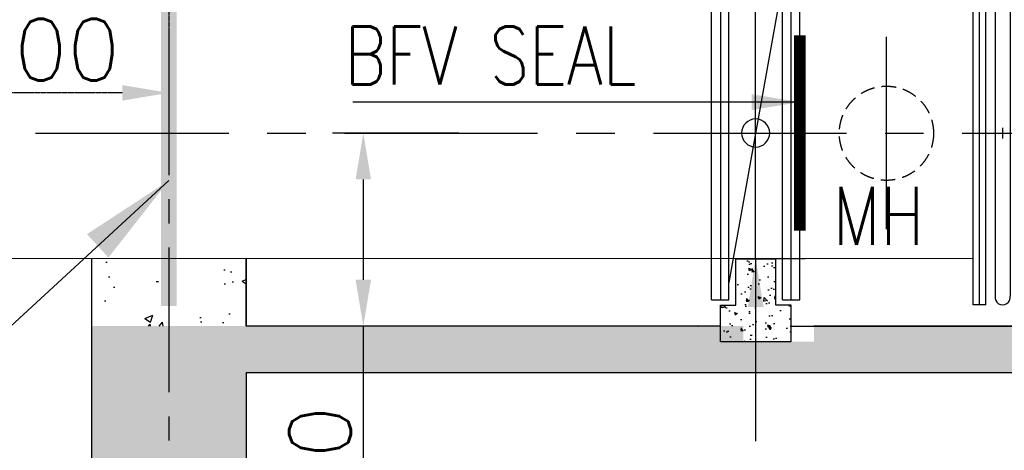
# Model space of a CAD drawing. Header units: inches. Extents: x -341304 to 31571016, y -692717 to 2132253.
# Tile 37 of 256: x 441356 to 454108, y -576685 to -571109. Entities that reach past the tile are written whole.
import ezdxf

# ---------------------------------------------------------------- set-up
doc = ezdxf.new("R2010")
doc.units = ezdxf.units.IN
doc.header["$MEASUREMENT"] = 0
for name, pattern in [('CENTER', [2, 1.25, -0.25, 0.25, -0.25]), ('CENTER2', [1.125, 0.75, -0.125, 0.125, -0.125]), ('HIDDEN', [0.375, 0.25, -0.125])]:
    doc.linetypes.add(name, pattern=pattern)
for name, color, linetype in [('0-CL', 8, 'CENTER'), ('0-CW SUPPLY', 4, 'Continuous'), ('CT Basin', 4, 'Continuous'), ('CW PH Elevation', 8, 'Continuous'), ('CW Sump Elevation', 7, 'Continuous'), ('DIM', 1, 'Continuous'), ('text', 3, 'Continuous')]:
    doc.layers.add(name, color=color, linetype=linetype)
doc.styles.add('ROMANS', font='romans')
doc.styles.add('ROMANT', font='romant', dxfattribs={"height": 5})
doc.dimstyles.new('User-300', dxfattribs={"dimscale": 400, "dimtxt": 1.5, "dimasz": 1.25, "dimexe": 1, "dimexo": 1, "dimgap": 0.4, "dimtad": 1, "dimdec": 0, "dimlfac": 0.5, "dimzin": 0, "dimdsep": 46, "dimtxsty": 'ROMANS', "dimcen": 1, "dimclrd": 8, "dimclre": 8, "dimclrt": 3, "dimadec": 0, "dimazin": 0, "dimtfac": 1, "dimtdec": 0, "dimtix": 1, "dimtofl": 0, "dimtmove": 0, "dimatfit": 3, "dimfxl": 1, "dimtolj": 1, "dimtzin": 0, "dimarcsym": 0})
doc.dimstyles.new('User600', dxfattribs={"dimscale": 500, "dimtxt": 1.5, "dimasz": 1.25, "dimexe": 1, "dimexo": 1, "dimgap": 0.4, "dimtad": 1, "dimdec": 0, "dimzin": 0, "dimdsep": 46, "dimtxsty": 'ROMANS', "dimcen": 1, "dimclrd": 8, "dimclre": 8, "dimclrt": 3, "dimadec": 0, "dimazin": 0, "dimtfac": 1, "dimtdec": 0, "dimtix": 1, "dimtofl": 0, "dimtmove": 0, "dimatfit": 3, "dimfxl": 1, "dimtolj": 1, "dimtzin": 0, "dimarcsym": 0})

# ---------------------------------------------------------------- blocks, each defined once
blk = doc.blocks.new('*D650')
at = {"layer": '0-CL', "color": 8, "lineweight": -2, "transparency": 16777216}
for p, q in [((-1571854, 163484), (-1571854, 167575)), ((-1564454, 167575), (-1571254, 167575)), ((-1563854, 166712), (-1563854, 167575))]:
    blk.add_line(p, q, dxfattribs=at)
at = {"layer": '0-CL', "color": 8, "transparency": 16777216}
for points in [[(-1571254, 167675), (-1571254, 167475), (-1571854, 167575)], [(-1564454, 167675), (-1564454, 167475), (-1563854, 167575)]]:
    blk.add_solid(points, dxfattribs=at)
at = {"layer": 'Defpoints', "color": 0, "transparency": 16777216}
for p in [(-1571854, 167575), (-1563854, 166712), (-1571854, 163484)]:
    blk.add_point(p, dxfattribs=at)
at = {"layer": '0-CL', "color": 3, "transparency": 16777216, "insert": (-1567854, 168135), "char_height": 800, "attachment_point": 5, "style": 'ROMANS'}
blk.add_mtext('\\A1;4000', dxfattribs=at)
blk = doc.blocks.new('*D651')
at = {"layer": '0-CL', "color": 8, "lineweight": -2, "transparency": 16777216}
for p, q in [((-1563854, 165732), (-1563854, 164004)), ((-1567854, 164999), (-1567854, 164004)), ((-1564454, 164004), (-1567254, 164004))]:
    blk.add_line(p, q, dxfattribs=at)
at = {"layer": '0-CL', "color": 8, "transparency": 16777216}
for points in [[(-1567254, 164104), (-1567254, 163904), (-1567854, 164004)], [(-1564454, 164104), (-1564454, 163904), (-1563854, 164004)]]:
    blk.add_solid(points, dxfattribs=at)
at = {"layer": 'Defpoints', "color": 0, "transparency": 16777216}
for p in [(-1563854, 165732), (-1567854, 164999), (-1567854, 164004)]:
    blk.add_point(p, dxfattribs=at)
at = {"layer": '0-CL', "color": 3, "transparency": 16777216, "insert": (-1565854, 164564), "char_height": 800, "attachment_point": 5, "style": 'ROMANS'}
blk.add_mtext('\\A1;2000', dxfattribs=at)
blk = doc.blocks.new('*D657')
at = {"color": 8, "lineweight": -2, "transparency": 16777216}
for p, q in [((-1560097, 163484), (-1561735, 163484)), ((-1561335, 162884), (-1561335, 161584)), ((-1561335, 160984), (-1561335, 157071))]:
    blk.add_line(p, q, dxfattribs=at)
at = {"color": 8, "transparency": 16777216}
for points in [[(-1561435, 162884), (-1561235, 162884), (-1561335, 163484)], [(-1561435, 161584), (-1561235, 161584), (-1561335, 160984)]]:
    blk.add_solid(points, dxfattribs=at)
at = {"layer": 'Defpoints', "color": 0, "transparency": 16777216}
for p in [(-1559697, 163484), (-1561335, 160984), (-1561335, 160984)]:
    blk.add_point(p, dxfattribs=at)
at = {"color": 3, "transparency": 16777216, "insert": (-1561895, 158584), "char_height": 800, "attachment_point": 5, "rotation": 90, "style": 'ROMANS'}
blk.add_mtext('\\A1;1250', dxfattribs=at)
blk = doc.blocks.new('jhg')
at = {"layer": 'CW PH Elevation', "color": 20}
for p, q in [((-173, 1080), (-286, 1080)), ((-286, -1080), (-286, 1080)), ((-228.5, 1080), (-228.5, -1080)), ((-173, -1080), (-173, 1080)), ((173, -1080), (173, 1080)), ((286, 1080), (173, 1080)), ((228.5, 1080), (228.5, -1080)), ((286, -1080), (286, 1080)), ((-173, 968), (173, -968)), ((-173, -1080), (-286, -1080)), ((286, -1080), (173, -1080))]:
    blk.add_line(p, q, dxfattribs=at)
blk.add_circle((0, 0), 91, dxfattribs=at)
blk = doc.blocks.new('A$C61A807D5')
at = {"color": 20}
for p, q in [((-255, 0), (255, 0)), ((0, -34.6), (0, 34.6))]:
    blk.add_line(p, q, dxfattribs=at)
at = {"layer": 'CW PH Elevation', "color": 20}
for p, q in [((-242, 997.9), (-242, 1320)), ((-242, 1320), (-192, 1320)), ((-192, 997.9), (-192, 1320)), ((192, 997.9), (192, 1320)), ((242, 1320), (192, 1320)), ((242, 997.9), (242, 1320)), ((350, 1246), (-350, 1246)), ((-350, 1194), (-350, 1246)), ((350, 1194), (350, 1246)), ((350, 1194), (-350, 1194)), ((-192, -1112.5), (-192, 1112.5)), ((-192, 1112.5), (-110, 1112.5)), ((-150, -1112.5), (-150, 1112.5)), ((-110, -1112.5), (-110, 1112.5)), ((110, -1112.5), (110, 1112.5)), ((110, 1112.5), (192, 1112.5)), ((150, -1112.5), (150, 1112.5)), ((192, -1112.5), (192, 1112.5)), ((-49.4, 1057.3), (-49.4, -1054.8)), ((48, 1056.1), (48, -1055.8)), ((-242, 997.9), (-192, 997.9)), ((242, 997.9), (192, 997.9)), ((-110, -1112.5), (-192, -1112.5)), ((192, -1112.5), (110, -1112.5))]:
    blk.add_line(p, q, dxfattribs=at)
at = {"layer": 'CW PH Elevation', "color": 20, "linetype": 'CENTER2', "ltscale": 100}
blk.add_line((404.4, 1220), (-404.4, 1220), dxfattribs=at)
at = {"layer": 'CW PH Elevation', "color": 20}
for centre, start, end in [((-0.6, 1063.3), 351.54433, 187.04438), ((-0.6, -1063.3), 172.95562, 8.45567)]:
    blk.add_arc(centre, 49.2, start, end, dxfattribs=at)
blk = doc.blocks.new('Q-Q')
h = blk.add_hatch()
h.set_pattern_fill('AR-CONC', scale=150)
h.set_pattern_definition([(50, (550433, 13830.7), (1075.89027, -94.1282), [112.5, -1237.5]), (355, (550433, 13830.7), (-208.127, 1128.2882), [90, -990]), (100.451444, (550522.7, 13822.8), (867.76327, 1034.16), [95.6103, -1051.71317]), (46.1842, (550433, 14130.7), (1600.862, -248.2789), [168.75, -1856.25]), (96.635635, (550566.4, 14110), (1401.9929, 1461.1779), [143.4155, -1577.5706]), (351.18416, (550433, 14130.7), (1401.9929, 1461.1779), [135, -1485]), (21, (550583, 14055.7), (895.36058, -603.92834), [112.5, -1237.5]), (326, (550583, 14055.7), (364.973, 1087.72507), [90, -990]), (71.451445, (550657.6, 14005.3), (1260.33357, 483.79673), [95.6103, -1051.71317]), (37.5, (550433, 13830.67), (18.23978, 499.34078), [0, -978, 0, -1005, 0, -993.75]), (7.5, (550433, 13830.67), (394.6043, 591.61757), [0, -573, 0, -955.5, 0, -378.75]), (327.5, (550098.5, 13830.67), (800.733654, -33.83231), [0, -375, 0, -1170, 0, -1552.5]), (317.5, (549948.5, 13830.7), (874.77925, 150.15747), [0, -487.5, 0, -777, 0, -1102.5])])
h.paths.add_polyline_path([(-1563754.1, 161858), (-1562854.1, 161858), (-1562854.1, 160984), (-1563854.1, 160984), (-1563854.1, 161246.1), (-1563754.1, 161246.1)])
h.paths.add_polyline_path([(-1564854.1, 161858), (-1563954.1, 161858), (-1563954.1, 161246.1), (-1563854.1, 161246.1), (-1563854.1, 160984), (-1564854.1, 160984)])
h = blk.add_hatch()
h.set_pattern_fill('AR-CONC', scale=2, style=0)
h.set_pattern_definition([(130, (-1534301.16, 160984), (-364.3693, -31.878), [38.1, -419.1]), (185, (-1534301.16, 160984), (70.4857, 382.113), [30.48, -335.28]), (79.549, (-1534331.53, 160981.36), (-293.885, 350.2334), [32.38, -356.18]), (133.8158, (-1534301.16, 161085.6), (-542.158, -84.085), [57.15, -628.65]), (83.3644, (-1534346.34, 161078.6), (-474.808, 494.851), [48.57, -534.27]), (188.816, (-1534301.16, 161085.6), (-474.809, 494.85), [45.72, -502.92]), (159, (-1534351.96, 161060.2), (-303.2298, -204.531), [38.1, -419.1]), (214, (-1534351.96, 161060.2), (-123.604, 368.376), [30.48, -335.28]), (108.5486, (-1534377.23, 161043.17), (-426.833, 163.8457), [32.38, -356.18]), (142.5, (-1534301.16, 160984.01), (-6.1772, 169.1101), [0, -331.216, 0, -340.36, 0, -336.55]), (172.5, (-1534301.16, 160984.01), (-133.6393, 200.3611), [0, -194.056, 0, -323.596, 0, -128.27]), (212.5, (-1534187.88, 160984.01), (-271.1812, -11.4575), [0, -127, 0, -396.24, 0, -525.78]), (222.5, (-1534137.08, 160984.01), (-296.2584, 50.853), [0, -165.1, 0, -263.144, 0, -373.38])])
h.paths.add_polyline_path([(-1555994.5, 161257.3), (-1555794.5, 161257.3), (-1555794.5, 160781), (-1556708.5, 160781), (-1556708.5, 161254.6), (-1556508.5, 161254.6), (-1556508.5, 161857), (-1555994.5, 161857)])
h = blk.add_hatch()
h.set_pattern_fill('AR-CONC', scale=300)
h.set_pattern_definition([(50, (584163.3, 11695.8), (2151.7805, -188.2564), [225, -2475]), (355, (584163.3, 11695.8), (-416.254, 2256.5764), [180, -1980]), (100.45144, (584342.7, 11680.1), (1735.5265, 2068.32), [191.2206, -2103.4263]), (46.1842, (584163.3, 12295.8), (3201.724, -496.558), [337.5, -3712.5]), (96.63564, (584430, 12254.4), (2803.986, 2922.356), [286.831, -3155.1413]), (351.18416, (584163.3, 12295.8), (2803.986, 2922.356), [270, -2970]), (21, (584463.3, 12145.8), (1790.7212, -1207.8567), [225, -2475]), (326, (584463.3, 12145.8), (729.946, 2175.4501), [180, -1980]), (71.45144, (584612.6, 12045.2), (2520.6671, 967.5935), [191.2206, -2103.4263]), (37.5, (584163.3, 11695.8), (36.47957, 998.68156), [0, -1956, 0, -2010, 0, -1987.5]), (7.5, (584163.3, 11695.8), (789.2086, 1183.23514), [0, -1146, 0, -1911, 0, -757.5]), (327.5, (583494.3, 11695.8), (1601.4673, -67.66462), [0, -750, 0, -2340, 0, -3105]), (317.5, (583194.3, 11695.8), (1749.5585, 300.31495), [0, -975, 0, -1554, 0, -2205])])
h.paths.add_polyline_path([(-1530654.1, 140044), (-1530454.1, 140044), (-1530404.1, 140044), (-1530404.1, 140644), (-1526354.1, 140644), (-1526354.1, 138644), (-1530654.1, 138644)])
h.paths.add_polyline_path([(-1533854.1, 140644), (-1530904.1, 140644), (-1530904.1, 140044), (-1530654.1, 140044), (-1530654.1, 138644), (-1533854.1, 138644)])
h.paths.add_polyline_path([(-1537386.2, 140644), (-1533854.1, 140644), (-1533854.1, 138644), (-1535386.2, 138644), (-1535386.2, 137044), (-1540986.2, 137044), (-1540986.2, 137586.9), (-1538986.2, 139317.6), (-1538986.2, 139044), (-1537386.2, 139044)])
h.paths.add_polyline_path([(-1547854.1, 140644), (-1544454.1, 140644), (-1538986.2, 140644), (-1538986.2, 139317.6), (-1540986.2, 137586.9), (-1540986.2, 138644), (-1546454.1, 138644), (-1547854.1, 138644)])
h.paths.add_polyline_path([(-1555254.1, 140644), (-1554556.6, 140644), (-1552554.1, 140644), (-1552554.1, 160384), (-1562854.1, 160384), (-1562854.1, 156359.3), (-1562174.2, 156359.3), (-1562174.2, 154470.6), (-1563854.1, 154470.6), (-1565568.1, 154470.6), (-1565568.1, 156359.3), (-1564854.1, 156359.3), (-1564854.1, 160984), (-1556412.6, 160984), (-1556412.6, 160781), (-1555498.6, 160781), (-1555498.6, 160984), (-1550154.1, 160984), (-1550154.1, 160384), (-1550574.1, 160384), (-1550574.1, 159744.6), (-1551354.1, 159744.6), (-1551354.1, 140644), (-1547854.1, 140644), (-1547854.1, 138644), (-1555254.1, 138644)])
h.paths.add_polyline_path([(-1521389.7, 141502.4), (-1521389.7, 139499.1), (-1526354.1, 138644), (-1526354.1, 140644)])
at = {"layer": 'CW Sump Elevation'}
h = blk.add_hatch(color=1, dxfattribs=at)
h.dxf.hatch_style = 1
h.paths.add_polyline_path([(-1563954.1, 165731.9), (-1563754.1, 165731.9), (-1563754.1, 161246.1), (-1563954.1, 161246.1)])
blk.add_line((-1556254.1, 161857), (-1556254.1, 166511))
at = {"color": 7}
for p, q in [((-1564854.1, 161857), (-1564854.1, 156359.3)), ((-1562854.1, 160984), (-1562854.1, 161857)), ((-1562854.1, 161857), (-1562854.1, 160984)), ((-1555608.1, 161857), (-1556300.1, 161857)), ((-1556711.1, 160984), (-1562854.1, 160984)), ((-1555797.1, 160984), (-1544154.1, 160984)), ((-1550154.1, 160984), (-1555498.6, 160984)), ((-1562854.1, 160384), (-1562854.1, 156359.3)), ((-1562854.1, 160384), (-1552554.1, 160384))]:
    blk.add_line(p, q, dxfattribs=at)
at = {"color": 1, "const_width": 150}
blk.add_lwpolyline([(-1555682.1, 164748.1), (-1555682.1, 162219.9)], dxfattribs=at)
at = {"color": 7}
blk.add_lwpolyline([(-1555997.1, 161857), (-1555997.1, 161257.3), (-1555797.1, 161257.3), (-1555797.1, 160781), (-1556711.1, 160781), (-1556711.1, 161254.6), (-1556511.1, 161254.6), (-1556511.1, 161857)], close=True, dxfattribs=at)
at = {"layer": '0-CL', "lineweight": -3, "ltscale": 2000}
for p, q in [((-1554560.1, 162238.4), (-1554560.1, 164729.6)), ((-1573578.5, 163484), (-1550654.1, 163484))]:
    blk.add_line(p, q, dxfattribs=at)
at = {"layer": '0-CW SUPPLY', "color": 4, "linetype": 'Continuous', "lineweight": 9, "ltscale": 2500}
for p, q in [((-1569452.4, 161858), (-1563854.1, 161858)), ((-1563854.1, 161858), (-1553438.1, 161858)), ((-1555632.7, 161858), (-1555632.5, 161858))]:
    blk.add_line(p, q, dxfattribs=at)
at = {"layer": '0-CW SUPPLY', "color": 20, "linetype": 'HIDDEN', "ltscale": 750}
blk.add_circle((-1554560.1, 163481), 610, dxfattribs=at)
at = {"layer": 'CT Basin', "color": 8, "linetype": 'CENTER2', "ltscale": 2500}
blk.add_line((-1563854.1, 184501.2), (-1563854.1, 132022.7), dxfattribs=at)
at = {"layer": 'CW Sump Elevation'}
blk.add_arc((-1557000.4, 160985), 1, 180, 270, dxfattribs=at)
at = {"color": 7, "xscale": 2, "yscale": 2, "zscale": 2}
blk.add_blockref('A$C61A807D5', (-1553054.1, 163484), dxfattribs=at)
at = {"xscale": -2, "yscale": 2, "zscale": 2}
blk.add_blockref('jhg', (-1556254.1, 163484), dxfattribs=at)
at = {"color": 3, "lineweight": -2, "style": 'ROMANS', "width": 0.8}
for s, p in [('BFV SEAL', (-1561576.9, 164113.7)), ('MH', (-1555254.5, 162037))]:
    blk.add_text(s, height=750, dxfattribs=at).set_placement(p)
at = {"layer": 'text', "color": 1, "lineweight": 25, "insert": (-1632534.8, 170722.7), "char_height": 1000, "width": 20022.357, "attachment_point": 1, "style": 'ROMANT'}
blk.add_mtext('\\pi1382.6;{\\W0.8;BOTTOM SLIDING SUPPORT \\P\\pi3954;CWP-H2, H4 & H6\\P\\pi9611.2; }', dxfattribs=at)
at = {"color": 7}
dim = blk.add_linear_dim(base=(-1561335.4, 160984), p1=(-1559696.8, 163484), p2=(-1561335.4, 160984), angle=90, dimstyle='User-300', override={"dimtxt": 2, "dimasz": 1.5}, dxfattribs=at)
dim.commit()
dim.dimension.update_dxf_attribs({"geometry": '*D657', "text_midpoint": (-1561335.4, 158583.7), "dimtype": 128})
at = {"layer": '0-CL'}
for base, p1, p2, picture, middle in [((-1571854.1, 167575.1), (-1563854.1, 166712.5), (-1571854.1, 163484), '*D650', (-1567854.1, 168135.1)), ((-1567854.1, 164003.5), (-1563854.1, 165731.9), (-1567854.1, 164999.2), '*D651', (-1565854.1, 164563.5))]:
    dim = blk.add_linear_dim(base=base, p1=p1, p2=p2, angle=180, dimstyle='User-300', override={"dimtxt": 2, "dimasz": 1.5, "dimexe": 0, "dimexo": 0}, dxfattribs=at)
    dim.commit()
    dim.dimension.update_dxf_attribs({"geometry": picture, "text_midpoint": middle})
for points, override in [([(-1555682.1, 163884.3), (-1561469, 163884.3)], {"dimgap": 0.4, "dimtad": 0}), ([(-1563854.1, 162868.6), (-1566275.9, 160644.5), (-1569776.3, 160644.5)], {"dimasz": 2.5, "dimgap": 0.4, "dimtad": 0})]:
    blk.add_leader(points, dimstyle='User600', override=override)
at = {"layer": 'DIM', "color": 0}
blk.add_leader([(-1556254.1, 161858), (-1556254.1, 159494.4)], dimstyle='User600', override={"dimgap": 0.4, "dimtad": 0}, dxfattribs=at)

msp = doc.modelspace()

# ---------------------------------------------------------------- block references
at = {"color": 7}
msp.add_blockref('Q-Q', (2007141.3, -736060.4), dxfattribs=at)

doc.saveas('drawing.dxf')
